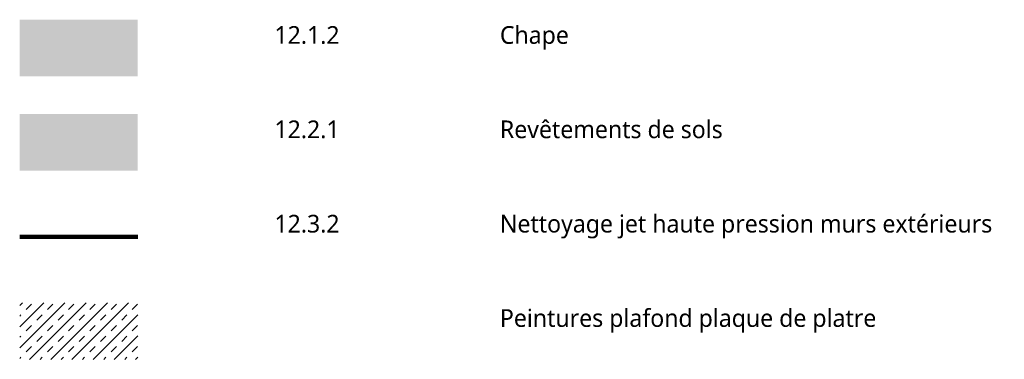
# Model space of a CAD drawing. Header units: centimetres. Extents: x -2631 to 3067, y -3659 to 381.
# Tile 149 of 149: x 2233 to 3067, y 93 to 381. Entities that reach past the tile are written whole.
import ezdxf

# ---------------------------------------------------------------- set-up
doc = ezdxf.new("R2010")
doc.units = ezdxf.units.CM
doc.layers.add('ANNOTATIONS-2', color=7, linetype='Continuous', lineweight=18)
doc.layers.add('TITRARCHI', color=7, linetype='Continuous', lineweight=30)
for name, color, linetype, lineweight, true_color in [('ANNOTATIONS-5', 6, 'Continuous', 18, 0xff00ff), ('ANNOTATIONS-6', 3, 'Continuous', 18, 0x00ff00), ('ANNOTATIONS-7', 5, 'Continuous', 100, 0x0000ff)]:
    doc.layers.add(name, color=color, linetype=linetype, lineweight=lineweight, true_color=true_color)
doc.styles.add('Trebuchet MS', font='trebuc.ttf', dxfattribs={"height": 15})

msp = doc.modelspace()

# ---------------------------------------------------------------- hatches: boundary and pattern name
at = {"layer": 'ANNOTATIONS-2'}
h = msp.add_hatch(dxfattribs=at)
h.set_pattern_fill('FP_3', color=256, style=0, pattern_type=2)
h.set_pattern_definition([(45, (2184.243, 0), (-8.98026, 8.98026), []), (45, (2193.223, 0), (-8.98026, 8.98026), [6.35, -6.35])])
h.paths.add_polyline_path([(2332.58, 92.54), (2332.58, 140.54), (2232.58, 140.54), (2232.58, 92.54)])
at = {"layer": 'ANNOTATIONS-5'}
msp.add_hatch(color=256, dxfattribs=at).paths.add_polyline_path([(2332.58, 332.54), (2332.58, 380.54), (2232.58, 380.54), (2232.58, 332.54)])
at = {"layer": 'ANNOTATIONS-6'}
msp.add_hatch(color=256, dxfattribs=at).paths.add_polyline_path([(2332.58, 252.54), (2332.58, 300.54), (2232.58, 300.54), (2232.58, 252.54)])

# ---------------------------------------------------------------- linework, layer by layer
at = {"layer": 'ANNOTATIONS-7'}
msp.add_line((2232.58, 196.54), (2332.58, 196.54), dxfattribs=at)

# ---------------------------------------------------------------- texts
at = {"layer": 'TITRARCHI', "char_height": 15, "attachment_point": 1, "style": 'Trebuchet MS'}
for s, insert, width in [('12.1.2', (2448.33, 375.07), 73.7552), ('Chape', (2639.31, 375.07), 71.3502), ('12.2.1', (2448.33, 295.07), 73.7552), ('Revêtements de sols  ', (2639.31, 295.07), 250.1265), ('Nettoyage jet haute pression murs extérieurs', (2639.31, 215.07), 521.0969), ('12.3.2', (2448.33, 215.07), 73.7552), ('Peintures plafond plaque de platre', (2639.31, 135.07), 402.4471)]:
    msp.add_mtext(s, dxfattribs=dict(at, insert=insert, width=width))

doc.saveas('drawing.dxf')
